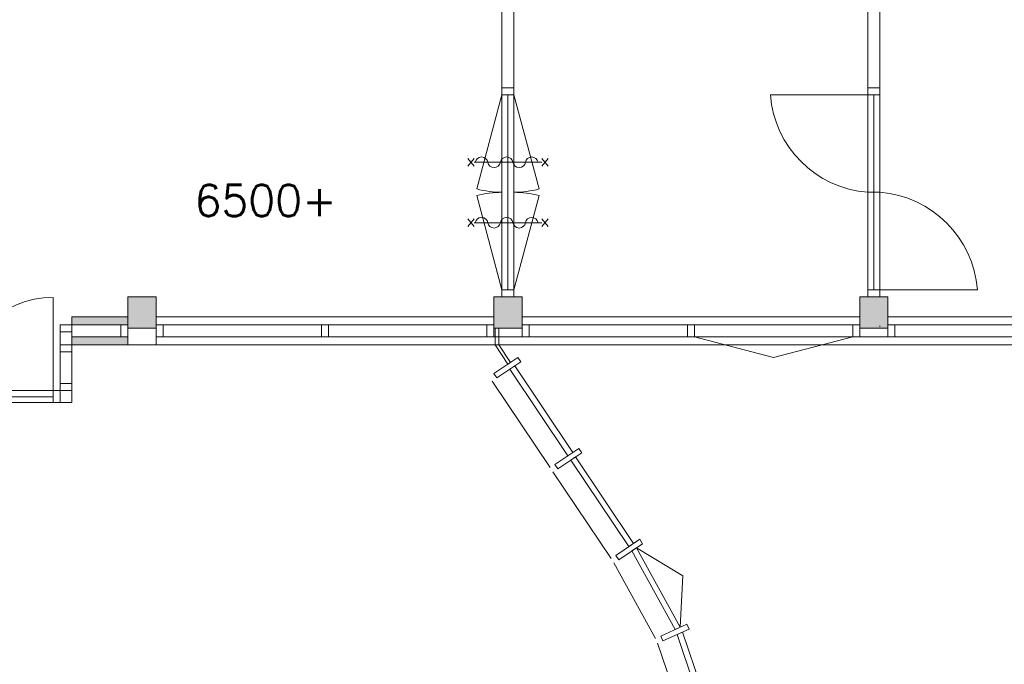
# Model space of a CAD drawing. Header units: millimetres. Extents: x 755778 to 1537169, y 90093 to 392038.
# Tile 91 of 134: x 1060907 to 1070323, y 345513 to 351679. Entities that reach past the tile are written whole.
import ezdxf

# ---------------------------------------------------------------- set-up
doc = ezdxf.new("R2010")
doc.units = ezdxf.units.MM
doc.layers.add('NIV 2HB', color=7, linetype='Continuous', lineweight=0)
doc.styles.add('ROMANS', font='romans.shx')

msp = doc.modelspace()

# ---------------------------------------------------------------- hatches: boundary and pattern name
at = {"layer": 'NIV 2HB', "lineweight": 5, "true_color": 0x555d61}
h = msp.add_hatch(color=251, dxfattribs=at)
h.paths.add_polyline_path([(1046125.6, 335344.7), (1046525.6, 335344.7), (1046525.6, 335614.7), (1046125.6, 335614.7)])
h.paths.add_polyline_path([(1046125.6, 338243.1), (1046525.6, 338243.1), (1046525.6, 338513.1), (1046125.6, 338513.1)])
h.paths.add_polyline_path([(1046125.6, 341743.1), (1046525.6, 341743.1), (1046525.6, 342013.1), (1046125.6, 342013.1)])
h.paths.add_polyline_path([(1046125.6, 345243.1), (1046525.6, 345243.1), (1046525.6, 345513.1), (1046125.6, 345513.1)])
h.paths.add_polyline_path([(1046190.6, 348728.1), (1046460.6, 348728.1), (1046460.6, 349028.1), (1046190.6, 349028.1)])
h.paths.add_polyline_path([(1054810.6, 338243.1), (1055210.6, 338243.1), (1055210.6, 338513.1), (1054810.6, 338513.1)])
h.paths.add_polyline_path([(1054810.6, 341743.1), (1055210.6, 341743.1), (1055210.6, 342013.1), (1054810.6, 342013.1)])
h.paths.add_polyline_path([(1054810.6, 345243.1), (1055210.6, 345243.1), (1055210.6, 345513.1), (1054810.6, 345513.1)])
h.paths.add_polyline_path([(1054940.6, 348728.1), (1055210.6, 348728.1), (1055210.6, 349028.1), (1054940.6, 349028.1)])
h.paths.add_polyline_path([(1047940.6, 348728.1), (1048210.6, 348728.1), (1048210.6, 349028.1), (1047940.6, 349028.1)])
h.paths.add_polyline_path([(1051440.6, 348728.1), (1051710.6, 348728.1), (1051710.6, 349028.1), (1051440.6, 349028.1)])
h.paths.add_polyline_path([(1055230.6, 348728.1), (1055500.6, 348728.1), (1055500.6, 349028.1), (1055230.6, 349028.1)])
h.paths.add_polyline_path([(1058440.6, 348728.1), (1058710.6, 348728.1), (1058710.6, 349028.1), (1058440.6, 349028.1)])
h.paths.add_polyline_path([(1061940.6, 348728.1), (1062210.6, 348728.1), (1062210.6, 349028.1), (1061940.6, 349028.1)])
h.paths.add_polyline_path([(1065440.6, 348728.1), (1065710.6, 348728.1), (1065710.6, 349028.1), (1065440.6, 349028.1)])
h.paths.add_polyline_path([(1068940.6, 348728.1), (1069210.6, 348728.1), (1069210.6, 349028.1), (1068940.6, 349028.1)])
h.paths.add_polyline_path([(1072440.6, 348728.1), (1072710.6, 348728.1), (1072710.6, 349028.1), (1072440.6, 349028.1)])
h.paths.add_polyline_path([(1054810.6, 341743.1), (1054810.6, 342013.1), (1055210.6, 342013.1), (1055210.6, 341743.1)])
h.paths.add_polyline_path([(1054810.6, 345243.1), (1054810.6, 345513.1), (1055210.6, 345513.1), (1055210.6, 345243.1)])
h.paths.add_polyline_path([(1054810.6, 338243.1), (1054810.6, 338513.1), (1055210.6, 338513.1), (1055210.6, 338243.1)])
at = {"layer": 'NIV 2HB', "lineweight": 5}
for points in [[(1061406.6, 348838.1), (1061406.6, 348760.1), (1061873.6, 348760.1), (1061940.6, 348760.1), (1061940.6, 348838.1)], [(1061406.6, 348646.1), (1061406.6, 348568.1), (1061940.6, 348568.1), (1061940.6, 348646.1), (1061873.6, 348646.1)]]:
    msp.add_hatch(color=7, dxfattribs=at).paths.add_polyline_path(points)

# ---------------------------------------------------------------- linework, layer by layer
at = {"layer": 'NIV 2HB', "color": 7, "lineweight": 5}
for p, q in [((1065518.6, 352001.1), (1065518.6, 351013.1)), ((1065632.6, 352001.1), (1065632.6, 351013.1)), ((1065518.6, 350961.1), (1065277.1, 350059.9)), ((1065518.6, 350961.1), (1065518.6, 349095.1)), ((1065575.6, 350961.1), (1065575.6, 349095.1)), ((1065632.6, 350961.1), (1065632.6, 349095.1)), ((1065632.6, 350961.1), (1065874, 350059.9)), ((1065518.6, 349095.1), (1065277.1, 349996.3)), ((1065632.6, 349095.1), (1065874, 349996.3)), ((1061225.6, 348123.1), (1061225.6, 349023.1)), ((1062210.6, 349028.1), (1061940.6, 349028.1)), ((1061940.6, 349028.1), (1061940.6, 348728.1)), ((1062210.6, 348728.1), (1062210.6, 349028.1)), ((1065710.6, 349028.1), (1065440.6, 349028.1)), ((1065440.6, 349028.1), (1065440.6, 348728.1)), ((1065710.6, 348728.1), (1065710.6, 349028.1)), ((1069210.6, 349028.1), (1068940.6, 349028.1)), ((1068940.6, 349028.1), (1068940.6, 348728.1)), ((1069210.6, 348728.1), (1069210.6, 349028.1)), ((1061940.6, 348838.1), (1061406.6, 348838.1)), ((1062210.6, 348838.1), (1065440.6, 348838.1)), ((1065710.6, 348838.1), (1068940.6, 348838.1)), ((1069210.6, 348838.1), (1072440.6, 348838.1)), ((1061292.6, 348693.1), (1061292.6, 348760.1)), ((1061292.6, 348760.1), (1061406.6, 348760.1)), ((1061292.6, 348760.1), (1061292.6, 348018.1)), ((1061406.6, 348760.1), (1061292.6, 348760.1)), ((1061406.6, 348693.1), (1061292.6, 348693.1)), ((1061406.6, 348760.1), (1061406.6, 348693.1)), ((1061406.6, 348018.1), (1061406.6, 348760.1)), ((1061406.6, 348760.1), (1061873.6, 348760.1)), ((1061940.6, 348728.1), (1062210.6, 348728.1)), ((1063792.1, 348760.1), (1062277.6, 348760.1)), ((1065373.6, 348760.1), (1063859.1, 348760.1)), ((1065440.6, 348728.1), (1065710.6, 348728.1)), ((1065489.4, 348728.1), (1065453.3, 348728.1)), ((1065453.3, 348728.1), (1065453.3, 348568.1)), ((1065489.4, 348568.1), (1065489.4, 348728.1)), ((1067292.1, 348760.1), (1065777.6, 348760.1)), ((1068873.6, 348760.1), (1067359.1, 348760.1)), ((1068940.6, 348728.1), (1069210.6, 348728.1)), ((1070792.1, 348760.1), (1069277.6, 348760.1)), ((1061406.6, 348646.1), (1061940.6, 348646.1)), ((1063792.1, 348646.1), (1062210.6, 348646.1)), ((1065575.6, 348646.1), (1063859.1, 348646.1)), ((1067292.1, 348646.1), (1065575.6, 348646.1)), ((1069075.6, 348646.1), (1067359.1, 348646.1)), ((1070792.1, 348646.1), (1069075.6, 348646.1)), ((1061406.6, 348568.1), (1061292.6, 348568.1)), ((1061292.6, 348568.1), (1061292.6, 348501.1)), ((1061292.6, 348501.1), (1061406.6, 348501.1)), ((1061406.6, 348501.1), (1061406.6, 348568.1)), ((1061406.6, 348568.1), (1110940.6, 348568.1)), ((1065453.3, 348568.1), (1065576.3, 348384.5)), ((1065601.2, 348401.2), (1065489.4, 348568.1)), ((1065670.8, 348447.7), (1065442.1, 348294.9)), ((1065469.9, 348253.3), (1065698.5, 348406.1)), ((1065698.5, 348406.1), (1065670.8, 348447.7)), ((1065576.3, 348384.5), (1065601.2, 348401.2)), ((1065594.6, 348336.7), (1065640.5, 348367.1)), ((1066149.8, 347508.6), (1065594.6, 348336.7)), ((1065640.5, 348367.1), (1066195.6, 347539)), ((1065424.2, 348222.7), (1065979.1, 347394.9)), ((1065442.1, 348294.9), (1065469.9, 348253.3)), ((1059425.6, 348132.1), (1061225.6, 348132.1)), ((1061225.6, 348018.1), (1061225.6, 348132.1)), ((1061225.6, 348132.1), (1061292.6, 348132.1)), ((1061225.6, 348023.1), (1061225.6, 348123.1)), ((1061225.6, 348123.1), (1061225.6, 348073.1)), ((1061406.6, 348199.1), (1061292.6, 348199.1)), ((1061292.6, 348199.1), (1061292.6, 348132.1)), ((1061292.6, 348132.1), (1061406.6, 348132.1)), ((1061292.6, 348132.1), (1061292.6, 348018.1)), ((1061406.6, 348132.1), (1061406.6, 348199.1)), ((1061225.6, 348073.1), (1060775.6, 348073.1)), ((1059425.6, 348018.1), (1061225.6, 348018.1)), ((1061292.6, 348018.1), (1061225.6, 348018.1)), ((1061292.6, 348018.1), (1061406.6, 348018.1)), ((1066254, 347577.4), (1066024.9, 347425.3)), ((1066281.7, 347535.8), (1066254, 347577.4)), ((1066052.6, 347383.6), (1066281.7, 347535.8)), ((1066195.6, 347539), (1066149.8, 347508.6)), ((1066177.6, 347466.6), (1066223.5, 347497.1)), ((1066732.3, 346639), (1066177.6, 347466.6)), ((1066223.5, 347497.1), (1066778, 346669.6)), ((1066024.9, 347425.3), (1066052.6, 347383.6)), ((1066006.8, 347353.2), (1066562, 346524.8)), ((1066836.1, 346708.6), (1066607.7, 346555.5)), ((1066864, 346667.1), (1066836.1, 346708.6)), ((1066635.5, 346513.9), (1066864, 346667.1)), ((1066778, 346669.6), (1066732.3, 346639)), ((1066805.8, 346628.1), (1066760.1, 346597.5)), ((1066805.8, 346628.2), (1067248.6, 346359.4)), ((1067224.1, 345867), (1066805.8, 346628.1)), ((1066607.7, 346555.5), (1066635.5, 346513.9)), ((1066760.1, 346597.5), (1067173.8, 345844.6)), ((1066589.8, 346483.3), (1066986.6, 345761.1)), ((1067248.6, 346359.4), (1067224.2, 345866.9)), ((1067288, 345895.6), (1067036.8, 345783.5)), ((1067173.8, 345844.6), (1067224.1, 345867)), ((1067308.4, 345849.9), (1067288, 345895.6)), ((1067036.8, 345783.5), (1067057.2, 345737.9)), ((1067057.2, 345737.9), (1067308.4, 345849.9)), ((1067244.4, 345821.4), (1067194.2, 345799)), ((1067194.2, 345799), (1067468.5, 344989.7)), ((1067521.9, 345003), (1067244.4, 345821.4)), ((1067007, 345715.5), (1067269.6, 344940.1))]:
    msp.add_line(p, q, dxfattribs=at)
at = {"layer": 'NIV 2HB', "color": 7}
for p, q in [((1069018.6, 351028.1), (1069018.6, 352001.1)), ((1069132.6, 352001.1), (1069132.6, 351028.1)), ((1069018.6, 350961.1), (1068085.6, 350961.1)), ((1069132.6, 351028.1), (1069018.6, 351028.1)), ((1069018.6, 351028.1), (1069132.6, 351028.1)), ((1069018.6, 350961.1), (1069018.6, 351028.1)), ((1069132.6, 350961.1), (1069018.6, 350961.1)), ((1069018.6, 350961.1), (1069018.6, 349095.1)), ((1069132.6, 350961.1), (1069018.6, 350961.1)), ((1069075.6, 350961.1), (1069075.6, 349095.1)), ((1069132.6, 351028.1), (1069132.6, 350961.1)), ((1069132.6, 349095.1), (1069132.6, 350961.1)), ((1069018.6, 350028.1), (1069132.6, 350028.1)), ((1069018.6, 349095.1), (1069132.6, 349095.1)), ((1069018.6, 349095.1), (1069132.6, 349095.1)), ((1069018.6, 349028.1), (1069018.6, 349095.1)), ((1069132.6, 349095.1), (1069132.6, 349028.1)), ((1069132.6, 349095.1), (1070065.6, 349095.1)), ((1069132.6, 349028.1), (1069018.6, 349028.1))]:
    msp.add_line(p, q, dxfattribs=at)
at = {"layer": 'NIV 2HB', "color": 7, "linetype": 'ByBlock', "lineweight": 5}
for p, q in [((1065518.6, 351028.1), (1065518.6, 350961.1)), ((1065632.6, 351028.1), (1065518.6, 351028.1)), ((1065632.6, 350961.1), (1065518.6, 350961.1)), ((1065632.6, 350961.1), (1065632.6, 351028.1)), ((1065191.6, 350279.5), (1065251.6, 350351.5)), ((1065191.6, 350351.5), (1065251.6, 350279.5)), ((1065251.6, 350315.5), (1065899.6, 350315.5)), ((1065959.6, 350351.5), (1065899.6, 350279.5)), ((1065959.6, 350279.5), (1065899.6, 350351.5)), ((1065191.6, 349701.1), (1065251.6, 349773.1)), ((1065191.6, 349773.1), (1065251.6, 349701.1)), ((1065251.6, 349737.1), (1065899.6, 349737.1)), ((1065959.6, 349773.1), (1065899.6, 349701.1)), ((1065959.6, 349701.1), (1065899.6, 349773.1)), ((1065518.6, 349095.1), (1065518.6, 349028.1)), ((1065632.6, 349095.1), (1065518.6, 349095.1)), ((1065632.6, 349028.1), (1065632.6, 349095.1)), ((1065632.6, 349028.1), (1065518.6, 349028.1)), ((1061406.6, 348838.1), (1061406.6, 348568.1)), ((1061940.6, 348838.1), (1061940.6, 348568.1)), ((1061873.6, 348760.1), (1061940.6, 348760.1)), ((1061873.6, 348760.1), (1061873.6, 348646.1)), ((1061940.6, 348760.1), (1061940.6, 348646.1)), ((1062277.6, 348760.1), (1062210.6, 348760.1)), ((1062210.6, 348760.1), (1062210.6, 348568.1)), ((1062277.6, 348760.1), (1062277.6, 348646.1)), ((1063859.1, 348760.1), (1063792.1, 348760.1)), ((1063792.1, 348760.1), (1063792.1, 348646.1)), ((1063859.1, 348760.1), (1063859.1, 348646.1)), ((1065440.6, 348760.1), (1065373.6, 348760.1)), ((1065373.6, 348760.1), (1065373.6, 348646.1)), ((1065440.6, 348760.1), (1065440.6, 348646.1)), ((1065777.6, 348760.1), (1065710.6, 348760.1)), ((1065710.6, 348760.1), (1065710.6, 348646.1)), ((1065777.6, 348760.1), (1065777.6, 348646.1)), ((1067359.1, 348760.1), (1067292.1, 348760.1)), ((1067292.1, 348760.1), (1067292.1, 348646.1)), ((1067359.1, 348760.1), (1067359.1, 348646.1)), ((1068940.6, 348760.1), (1068873.6, 348760.1)), ((1068873.6, 348760.1), (1068873.6, 348646.1)), ((1068940.6, 348760.1), (1068940.6, 348646.1)), ((1069277.6, 348760.1), (1069210.6, 348760.1)), ((1069210.6, 348760.1), (1069210.6, 348646.1)), ((1069277.6, 348760.1), (1069277.6, 348646.1)), ((1061940.6, 348646.1), (1061873.6, 348646.1)), ((1062210.6, 348646.1), (1062277.6, 348646.1)), ((1063792.1, 348646.1), (1063859.1, 348646.1)), ((1065373.6, 348646.1), (1065440.6, 348646.1)), ((1065710.6, 348646.1), (1065777.6, 348646.1)), ((1067292.1, 348646.1), (1067359.1, 348646.1)), ((1068873.6, 348646.1), (1068940.6, 348646.1)), ((1069210.6, 348646.1), (1069277.6, 348646.1))]:
    msp.add_line(p, q, dxfattribs=at)
at = {"layer": 'NIV 2HB', "color": 7, "linetype": 'Continuous', "lineweight": 5}
for p, q in [((1069129.9, 348743.1), (1069133.4, 348750.9)), ((1069137.4, 348743.1), (1069133.5, 348750.8)), ((1067359.1, 348646.1), (1068116.3, 348448.7)), ((1068116.3, 348448.7), (1068873.6, 348646.1))]:
    msp.add_line(p, q, dxfattribs=at)
at = {"layer": 'NIV 2HB', "color": 7}
for centre, start, end in [((1069095.3, 351037.8), 184.34553, 265.65447), ((1069055.8, 349018.4), 4.34553, 85.65447)]:
    msp.add_arc(centre, 1012.6, start, end, dxfattribs=at)
at = {"layer": 'NIV 2HB', "color": 7, "linetype": 'ByBlock', "lineweight": 5}
for centre, start, end in [((1065323.6, 350305.5), 9.46232, 170.53768), ((1065443.6, 350325.5), 189.46232, 350.53768), ((1065563.6, 350305.5), 9.46232, 170.53768), ((1065683.6, 350325.5), 189.46232, 350.53768), ((1065803.6, 350305.5), 9.46232, 170.53768), ((1065323.6, 349727.1), 9.46232, 170.53768), ((1065443.6, 349747.1), 189.46232, 350.53768), ((1065563.6, 349727.1), 9.46232, 170.53768), ((1065683.6, 349747.1), 189.46232, 350.53768), ((1065803.6, 349727.1), 9.46232, 170.53768)]:
    msp.add_arc(centre, 60.8, start, end, dxfattribs=at)
at = {"layer": 'NIV 2HB', "color": 7, "lineweight": 5}
for centre, radius, start, end in [((1065518.6, 350961.1), 933, 255, 270), ((1065518.6, 349095.1), 933, 90, 105), ((1065632.6, 350961.1), 933, 270, 285), ((1065632.6, 349095.1), 933, 75, 90), ((1061225.6, 348123.1), 900, 90, 180)]:
    msp.add_arc(centre, radius, start, end, dxfattribs=at)

# ---------------------------------------------------------------- texts
at = {"layer": 'NIV 2HB', "color": 7, "lineweight": 5, "style": 'ROMANS'}
msp.add_text('6500+', height=300, dxfattribs=at).set_placement((1062578.7, 349799.8))

doc.saveas('drawing.dxf')
